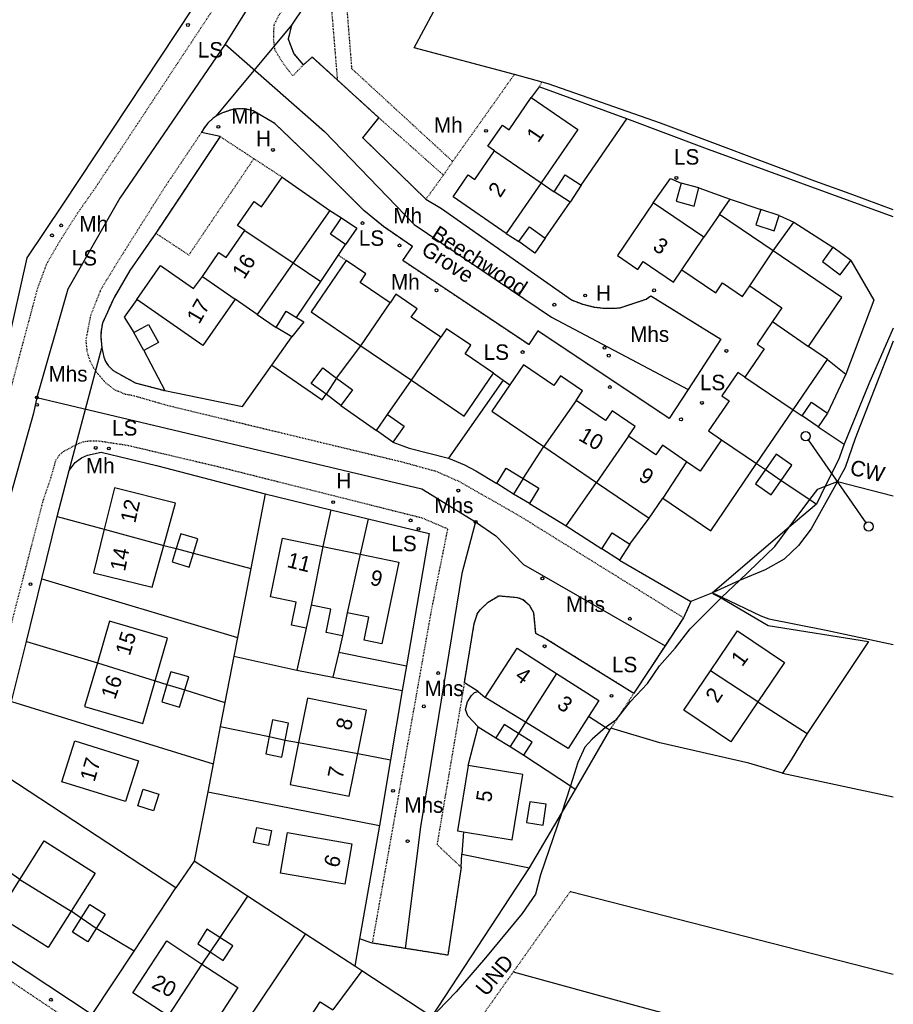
# Model space of a CAD drawing. Header units: metres. Extents: x 611948 to 1225781, y 656699 to 1316021.
# Tile 111 of 169: x 613434 to 613548, y 658484 to 658611. Entities that reach past the tile are written whole.
import ezdxf

# ---------------------------------------------------------------- set-up
doc = ezdxf.new("R2010")
doc.units = ezdxf.units.M
doc.linetypes.add('4696-12$0$PECK', pattern=[0.2, 0.1, -0.1])
for name, color, linetype in [('4696-12$0$BDY_SYM', 253, 'Continuous'), ('4696-12$0$BLD_INN_W', 253, 'Continuous'), ('4696-12$0$BLD_OTL_S', 253, 'Continuous'), ('4696-12$0$GEN_LIN_D', 253, 'Continuous'), ('4696-12$0$GEN_PCK_D', 253, '4696-12$0$PECK'), ('4696-12$0$OTHER_SYM', 253, 'Continuous'), ('4696-12$0$POLE_SYMB', 253, 'Continuous'), ('4696-12$0$ROADS', 253, 'Continuous'), ('4696-12$0$ROADS_CTR', 253, 'Continuous'), ('4696-12$0$ROADS_PCK', 253, '4696-12$0$PECK'), ('4696-12$0$TOWNLAND', 253, 'Continuous')]:
    doc.layers.add(name, color=color, linetype=linetype)
doc.styles.add('4696-12$0$STANDARD', font='txt')

# ---------------------------------------------------------------- blocks, each defined once
blk = doc.blocks.new('4696-12$0$43', base_point=(147.36021, 308.857352))
blk.add_line((153.849537, 308.848253), (140.769785, 308.848253))
for centre in [(140.180307, 308.837153), (154.439015, 308.859353)]:
    blk.add_circle(centre, 0.589583)
blk = doc.blocks.new('4696-12$0$13', base_point=(160450.170478, 242323.105036))
blk.add_circle((160450.170478, 242323.105036), 0.187958)
blk = doc.blocks.new('4696-12')
at = {"layer": '4696-12$0$BLD_INN_W', "flags": 128}
for points in [[(613495.926, 658594.427), (613501.959, 658590.296)], [(613463.61, 658584.12), (613469.867, 658579.936)], [(613520.176, 658579.044), (613523.032, 658583.243)], [(613528.95, 658576.946), (613531.996, 658581.486)], [(613458.117, 658578.192), (613462.354, 658575.257)], [(613478.611, 658569.219), (613482.406, 658574.773)], [(613531.894, 658572.346), (613536.558, 658569.102)], [(613485.155, 658564.767), (613488.952, 658570.319)], [(613475.482, 658565.033), (613474.115, 658562.931)], [(613528.336, 658565.127), (613534.576, 658560.917)], [(613506.469, 658562.131), (613502.286, 658556.183)], [(613513.264, 658557.508), (613509.139, 658551.522)], [(613525.315, 658557.055), (613529.833, 658553.964)], [(613520.789, 658554.196), (613517.704, 658549.499)], [(613530.982, 658553.183), (613533.011, 658551.77)], [(613499.626, 658552.036), (613498.396, 658550.025)], [(613445.413, 658545.472), (613453.115, 658543.381)], [(613473.711, 658543.246), (613472.18, 658535.63)], [(613454.73, 658542.995), (613456.944, 658542.371)], [(613478.522, 658542.251), (613476.845, 658534.666)], [(613444.519, 658528.188), (613451.996, 658525.844)], [(613503.949, 658526.8), (613499.914, 658520.504)], [(613530.011, 658523.132), (613523.877, 658527.147)], [(613453.496, 658525.371), (613455.847, 658524.682)], [(613499.008, 658519.049), (613497.934, 658517.347)], [(613466.763, 658518.628), (613468.819, 658518.193)], [(613470.542, 658517.882), (613478.216, 658516.426)], [(613434.498, 658500.158), (613441.119, 658496.044)], [(613444.362, 658493.807), (613442.421, 658495.146)], [(613460.347, 658492.623), (613459.099, 658490.772)], [(613458.041, 658489.207), (613453.659, 658482.506)]]:
    blk.add_lwpolyline(points, dxfattribs=at)
at = {"layer": '4696-12$0$BLD_OTL_S', "flags": 128}
for points in [[(613495.926, 658594.427), (613495.059, 658595.024), (613496.945, 658597.762), (613497.811, 658597.165), (613500.672, 658601.318)], [(613500.672, 658601.318), (613506.694, 658597.172), (613501.959, 658590.296)], [(613497.443, 658583.738), (613490.554, 658588.482), (613492.515, 658591.329), (613493.382, 658590.733), (613495.926, 658594.427)], [(613495.926, 658594.427), (613501.959, 658590.296)], [(613463.61, 658584.12), (613462.655, 658584.786), (613464.798, 658587.859), (613465.752, 658587.193), (613468.423, 658591.026)], [(613468.423, 658591.026), (613474.598, 658586.722)], [(613503.653, 658589.149), (613505.086, 658591.336), (613507.134, 658589.995)], [(613501.959, 658590.296), (613497.443, 658583.738)], [(613505.702, 658587.808), (613503.653, 658589.149)], [(613507.134, 658589.995), (613505.702, 658587.808)], [(613520.072, 658590.262), (613519.435, 658587.899), (613521.749, 658587.275), (613522.386, 658589.638)], [(613522.386, 658589.638), (613520.072, 658590.262)], [(613474.598, 658586.722), (613469.867, 658579.936)], [(613516.463, 658587.712), (613511.82, 658580.888), (613514.462, 658579.09), (613515.162, 658580.119), (613519.089, 658577.447), (613520.176, 658579.044)], [(613523.032, 658583.243), (613516.463, 658587.712)], [(613530.392, 658586.833), (613529.758, 658584.838), (613532.129, 658584.083), (613532.764, 658586.077)], [(613532.764, 658586.077), (613530.392, 658586.833)], [(613476.648, 658582.309), (613474.683, 658583.653), (613476.125, 658585.761)], [(613476.125, 658585.761), (613478.09, 658584.416), (613476.648, 658582.309)], [(613525.052, 658586.211), (613523.032, 658583.243)], [(613531.996, 658581.486), (613525.052, 658586.211)], [(613458.117, 658578.192), (613460.221, 658581.294), (613461.175, 658580.629), (613463.61, 658584.12)], [(613463.61, 658584.12), (613469.867, 658579.936)], [(613499.069, 658582.681), (613500.441, 658584.596), (613502.498, 658583.121)], [(613502.498, 658583.121), (613501.127, 658581.207), (613499.069, 658582.681)], [(613520.176, 658579.044), (613523.032, 658583.243)], [(613528.95, 658576.946), (613531.996, 658581.486)], [(613536.558, 658569.102), (613540.874, 658575.446), (613531.996, 658581.486)], [(613539.72, 658581.95), (613538.354, 658580.097), (613540.656, 658578.399), (613542.023, 658580.253)], [(613542.023, 658580.253), (613539.72, 658581.95)], [(613476.73, 658580.246), (613472.197, 658573.582), (613478.611, 658569.219)], [(613482.406, 658574.773), (613478.526, 658577.413), (613479.275, 658578.514), (613476.73, 658580.246)], [(613449.633, 658575.212), (613452.694, 658579.604), (613456.966, 658576.626), (613458.117, 658578.192)], [(613469.867, 658579.936), (613465.215, 658573.263)], [(613520.176, 658579.044), (613524.553, 658576.067), (613525.416, 658577.336), (613528.013, 658575.57), (613528.95, 658576.946)], [(613458.117, 658578.192), (613462.354, 658575.257)], [(613528.95, 658576.946), (613533.102, 658574.121), (613531.894, 658572.346)], [(613462.354, 658575.257), (613458.173, 658569.258), (613449.633, 658575.212)], [(613465.215, 658573.263), (613462.354, 658575.257)], [(613488.952, 658570.319), (613485.15, 658572.905), (613485.9, 658574.007), (613483.156, 658575.875), (613482.406, 658574.773)], [(613478.611, 658569.219), (613482.406, 658574.773)], [(613467.664, 658571.592), (613468.956, 658573.697), (613470.301, 658572.872)], [(613470.301, 658572.872), (613471.226, 658572.305), (613469.697, 658570.345)], [(613449.24, 658570.909), (613451.136, 658571.951), (613452.415, 658569.623), (613450.521, 658568.581)], [(613469.697, 658570.345), (613467.664, 658571.592)], [(613495.775, 658565.677), (613492.11, 658568.17), (613492.86, 658569.273), (613489.702, 658571.421), (613488.952, 658570.319)], [(613531.894, 658572.346), (613529.913, 658569.435), (613530.839, 658568.805), (613528.336, 658565.127)], [(613531.894, 658572.346), (613536.558, 658569.102)], [(613450.521, 658568.581), (613449.24, 658570.909)], [(613485.155, 658564.767), (613488.952, 658570.319)], [(613478.611, 658569.219), (613485.155, 658564.767)], [(613539.001, 658567.439), (613536.558, 658569.102)], [(613534.576, 658560.917), (613539.001, 658567.439)], [(613474.115, 658562.931), (613472.21, 658564.345), (613473.704, 658566.355), (613475.482, 658565.033)], [(613506.469, 658562.131), (613507.309, 658563.367), (613504.454, 658565.31), (613503.613, 658564.074), (613499.678, 658566.751), (613497.9, 658564.138)], [(613475.482, 658565.033), (613474.115, 658562.931)], [(613475.482, 658565.033), (613477.542, 658563.504), (613476.049, 658561.494)], [(613485.155, 658564.767), (613491.991, 658560.116), (613495.775, 658565.677)], [(613528.336, 658565.127), (613527.411, 658565.756), (613525.351, 658562.73), (613526.277, 658562.1), (613523.626, 658558.204), (613525.315, 658557.055)], [(613528.336, 658565.127), (613534.576, 658560.917)], [(613497.9, 658564.138), (613495.589, 658560.74), (613502.286, 658556.183)], [(613476.049, 658561.494), (613474.115, 658562.931)], [(613506.469, 658562.131), (613502.286, 658556.183)], [(613513.264, 658557.508), (613514.106, 658558.743), (613511.133, 658560.767), (613510.292, 658559.53), (613506.469, 658562.131)], [(613535.722, 658560.142), (613536.938, 658561.924), (613539.021, 658560.492)], [(613480.625, 658558.228), (613482.077, 658560.31)], [(613482.077, 658560.31), (613484.21, 658558.823), (613482.759, 658556.74)], [(613529.833, 658553.964), (613534.576, 658560.917)], [(613537.812, 658558.723), (613535.722, 658560.142)], [(613539.021, 658560.492), (613537.812, 658558.723)], [(613482.759, 658556.74), (613480.625, 658558.228)], [(613513.264, 658557.508), (613509.139, 658551.522)], [(613520.789, 658554.196), (613517.644, 658556.337), (613516.802, 658555.1), (613513.264, 658557.508)], [(613502.286, 658556.183), (613509.139, 658551.522)], [(613525.315, 658557.055), (613522.554, 658552.996), (613520.789, 658554.196)], [(613525.315, 658557.055), (613529.833, 658553.964)], [(613533.011, 658551.77), (613534.402, 658553.757), (613532.378, 658555.175), (613530.982, 658553.183)], [(613520.789, 658554.196), (613517.704, 658549.499)], [(613517.704, 658549.499), (613523.919, 658545.27), (613529.833, 658553.964)], [(613496.212, 658551.366), (613497.444, 658553.375), (613499.626, 658552.036)], [(613530.982, 658553.183), (613529.695, 658551.346), (613531.72, 658549.928), (613533.011, 658551.77)], [(613530.982, 658553.183), (613533.011, 658551.77)], [(613498.396, 658550.025), (613496.212, 658551.366)], [(613499.626, 658552.036), (613498.396, 658550.025)], [(613499.626, 658552.036), (613501.666, 658550.784), (613500.433, 658548.776)], [(613509.139, 658551.522), (613515.934, 658546.898)], [(613453.115, 658543.381), (613454.643, 658548.84), (613446.743, 658550.808), (613445.413, 658545.472)], [(613500.433, 658548.776), (613498.396, 658550.025)], [(613515.934, 658546.898), (613517.704, 658549.499)], [(613445.413, 658545.472), (613444.01, 658539.842), (613451.595, 658537.952), (613453.115, 658543.381)], [(613445.413, 658545.472), (613453.115, 658543.381)], [(613456.944, 658542.371), (613457.499, 658544.213), (613455.298, 658544.877), (613454.73, 658542.995)], [(613509.828, 658542.941), (613511.158, 658545.008), (613513.427, 658543.549)], [(613471.563, 658532.646), (613469.626, 658533.047), (613470.242, 658536.031), (613466.905, 658536.72), (613468.478, 658544.328), (613473.711, 658543.246)], [(613473.711, 658543.246), (613472.18, 658535.63)], [(613473.711, 658543.246), (613478.522, 658542.251)], [(613513.427, 658543.549), (613512.096, 658541.481)], [(613454.73, 658542.995), (613454.202, 658541.243), (613456.403, 658540.58), (613456.944, 658542.371)], [(613454.73, 658542.995), (613456.944, 658542.371)], [(613478.522, 658542.251), (613483.535, 658541.215), (613481.345, 658530.625), (613479.047, 658531.1), (613479.664, 658534.083), (613476.845, 658534.666)], [(613478.522, 658542.251), (613476.845, 658534.666)], [(613512.096, 658541.481), (613509.828, 658542.941)], [(613472.18, 658535.63), (613471.563, 658532.646)], [(613476.228, 658531.682), (613474.109, 658532.12), (613474.725, 658535.104), (613472.18, 658535.63)], [(613476.845, 658534.666), (613476.228, 658531.682)], [(613451.996, 658525.844), (613453.606, 658531.356), (613446.085, 658533.551), (613444.519, 658528.188)], [(613523.877, 658527.147), (613527.385, 658532.33), (613533.456, 658528.221), (613530.011, 658523.132)], [(613494.729, 658523.684), (613498.838, 658530.082), (613503.949, 658526.8)], [(613444.519, 658528.188), (613442.861, 658522.508), (613450.382, 658520.313), (613451.996, 658525.844)], [(613444.519, 658528.188), (613451.996, 658525.844)], [(613455.847, 658524.682), (613456.358, 658526.352), (613454.005, 658527.002), (613453.496, 658525.371)], [(613503.949, 658526.8), (613499.914, 658520.504)], [(613503.949, 658526.8), (613509.41, 658523.294), (613508.083, 658521.229)], [(613530.011, 658523.132), (613526.512, 658517.962), (613520.441, 658522.071), (613523.877, 658527.147)], [(613453.496, 658525.371), (613452.851, 658523.135), (613455.16, 658522.457), (613455.847, 658524.682)], [(613453.496, 658525.371), (613455.847, 658524.682)], [(613478.216, 658516.426), (613479.353, 658522.07), (613471.697, 658523.613), (613470.542, 658517.882)], [(613499.914, 658520.504), (613494.729, 658523.684)], [(613468.819, 658518.193), (613469.25, 658520.393), (613467.205, 658520.794), (613466.763, 658518.628)], [(613508.083, 658521.229), (613505.441, 658517.114), (613499.914, 658520.504)], [(613499.008, 658519.049), (613497.184, 658520.198), (613496.112, 658518.494)], [(613499.008, 658519.049), (613497.934, 658517.347)], [(613499.724, 658516.22), (613500.797, 658517.923), (613499.008, 658519.049)], [(613441.586, 658518.073), (613449.82, 658515.498), (613448.169, 658510.217), (613439.935, 658512.791), (613441.586, 658518.073)], [(613466.763, 658518.628), (613466.342, 658516.392), (613468.387, 658515.991), (613468.819, 658518.193)], [(613466.763, 658518.628), (613468.819, 658518.193)], [(613470.542, 658517.882), (613469.449, 658512.455), (613477.104, 658510.912), (613478.216, 658516.426)], [(613470.542, 658517.882), (613478.216, 658516.426)], [(613496.112, 658518.494), (613497.934, 658517.347)], [(613497.934, 658517.347), (613499.724, 658516.22)], [(613492.503, 658514.901), (613491.109, 658506.458), (613491.927, 658506.323)], [(613491.927, 658506.323), (613498.199, 658505.287), (613499.593, 658513.73), (613492.503, 658514.901)], [(613450.437, 658511.834), (613452.483, 658511.168), (613451.782, 658509.011), (613449.735, 658509.677), (613450.437, 658511.834)], [(613500.491, 658510.211), (613500.074, 658507.507), (613502.197, 658507.179), (613502.614, 658509.884), (613500.491, 658510.211)], [(613465.154, 658506.877), (613467.066, 658506.468), (613466.652, 658504.53), (613464.741, 658504.939), (613465.154, 658506.877)], [(613434.498, 658500.158), (613437.65, 658505.136), (613444.235, 658500.966), (613441.119, 658496.044)], [(613469.13, 658506.206), (613477.454, 658504.756), (613476.542, 658499.523), (613468.219, 658500.973), (613469.13, 658506.206)], [(613441.119, 658496.044), (613438.134, 658491.331), (613431.55, 658495.501), (613434.498, 658500.158)], [(613434.498, 658500.158), (613441.119, 658496.044)], [(613442.421, 658495.146), (613443.539, 658496.913), (613445.531, 658495.654), (613444.362, 658493.807)], [(613444.362, 658493.807), (613443.274, 658492.086), (613441.284, 658493.346), (613442.421, 658495.146)], [(613444.362, 658493.807), (613442.421, 658495.146)], [(613460.347, 658492.623), (613458.663, 658493.702), (613457.499, 658491.819), (613459.099, 658490.772)], [(613460.347, 658492.623), (613459.099, 658490.772)], [(613459.099, 658490.772), (613460.803, 658489.653), (613462.032, 658491.544), (613460.347, 658492.623)], [(613453.659, 658482.506), (613449.104, 658485.488), (613453.489, 658492.186), (613458.041, 658489.207)], [(613458.041, 658489.207), (613462.71, 658486.15), (613458.325, 658479.452), (613453.659, 658482.506)], [(613458.041, 658489.207), (613453.659, 658482.506)], [(613473.802, 658481.387), (613472.133, 658482.465), (613473.335, 658484.326), (613474.976, 658483.265)]]:
    blk.add_lwpolyline(points, dxfattribs=at)
at = {"layer": '4696-12$0$GEN_LIN_D', "flags": 128}
for points in [[(613478.574, 658683.632), (613474.007, 658639.452), (613473.848, 658638.752), (613458.911, 658616.026), (613440.06, 658587.513), (613435.407, 658580.605), (613432.859, 658569.209)], [(613498.488, 658604.317), (613485.52, 658607.748), (613488.01, 658612.426), (613489.713, 658618.23), (613492.87, 658624.954), (613494.949, 658629.75), (613495.933, 658632.413), (613500.205, 658642.743), (613503.516, 658651.386)], [(613502.086, 658603.335), (613498.488, 658604.317)], [(613547.541, 658586.779), (613541.971, 658588.886), (613537.363, 658590.508), (613517.41, 658598.026), (613502.87, 658603.121), (613502.086, 658603.335)], [(613501.685, 658602.714), (613500.672, 658601.318)], [(613513.028, 658598.591), (613501.685, 658602.714)], [(613507.134, 658589.995), (613513.028, 658598.591)], [(613547.541, 658585.888), (613523.145, 658594.798), (613513.028, 658598.591)], [(613516.463, 658587.712), (613518.709, 658590.839), (613520.072, 658590.262)], [(613501.959, 658590.296), (613503.653, 658589.149)], [(613522.386, 658589.638), (613526.439, 658588.162)], [(613502.498, 658583.121), (613505.702, 658587.808)], [(613525.052, 658586.211), (613526.439, 658588.162)], [(613526.439, 658588.162), (613530.392, 658586.833)], [(613474.598, 658586.722), (613476.125, 658585.761)], [(613532.764, 658586.077), (613534.658, 658585.217)], [(613531.996, 658581.486), (613534.658, 658585.217)], [(613534.658, 658585.217), (613539.72, 658581.95)], [(613497.443, 658583.738), (613499.069, 658582.681)], [(613475.703, 658580.904), (613476.648, 658582.309)], [(613473.442, 658577.541), (613475.703, 658580.904)], [(613542.023, 658580.253), (613545.039, 658575.103), (613541.386, 658565.523)], [(613469.867, 658579.936), (613473.442, 658577.541)], [(613470.301, 658572.872), (613473.442, 658577.541)], [(613449.633, 658575.212), (613447.995, 658572.892), (613449.24, 658570.909)], [(613465.215, 658573.263), (613467.664, 658571.592)], [(613547.541, 658571.476), (613544.388, 658564.261), (613541.169, 658556.464)], [(613467.09, 658566.682), (613469.697, 658570.345)], [(613475.482, 658565.033), (613478.611, 658569.219)], [(613547.541, 658569.783), (613542.584, 658557.191), (613541.318, 658553.455), (613540.316, 658551.629)], [(613450.521, 658568.581), (613453.256, 658563.404)], [(613539.001, 658567.439), (613541.386, 658565.523)], [(613453.256, 658563.404), (613463.285, 658561.335), (613467.09, 658566.682)], [(613467.09, 658566.682), (613473.606, 658562.195), (613474.115, 658562.931)], [(613495.775, 658565.677), (613497.057, 658564.749)], [(613541.386, 658565.523), (613539.021, 658560.492)], [(613482.077, 658560.31), (613485.155, 658564.767)], [(613497.057, 658564.749), (613489.976, 658554.675)], [(613497.057, 658564.749), (613497.9, 658564.138)], [(613476.049, 658561.494), (613480.625, 658558.228)], [(613534.576, 658560.917), (613535.722, 658560.142)], [(613537.812, 658558.723), (613541.169, 658556.464)], [(613482.759, 658556.74), (613484.868, 658555.936), (613489.976, 658554.675)], [(613499.626, 658552.036), (613502.286, 658556.183)], [(613541.169, 658556.464), (613540.433, 658554.451), (613538.729, 658551.024)], [(613440.863, 658553.063), (613441.642, 658554.084), (613442.461, 658554.686), (613443.241, 658555.047), (613445.021, 658555.428), (613452.186, 658553.697), (613466.215, 658550.054)], [(613489.976, 658554.675), (613492.054, 658553.781), (613493.518, 658553.025), (613496.212, 658551.366)], [(613529.833, 658553.964), (613530.982, 658553.183)], [(613439.33, 658547.099), (613440.863, 658553.063)], [(613505.181, 658545.886), (613509.139, 658551.522)], [(613540.316, 658551.629), (613536.892, 658545.534), (613535.263, 658543.365), (613533.396, 658541.596), (613530.962, 658540.197), (613527.644, 658538.847)], [(613533.011, 658551.77), (613536.728, 658549.294)], [(613538.729, 658551.024), (613537.585, 658548.725)], [(613540.316, 658551.629), (613547.541, 658549.768)], [(613466.215, 658550.054), (613464.361, 658540.37)], [(613466.215, 658550.054), (613474.735, 658547.984)], [(613500.433, 658548.776), (613505.181, 658545.886)], [(613537.585, 658548.725), (613534.04, 658545.748)], [(613536.728, 658549.294), (613537.585, 658548.725)], [(613437.339, 658539.059), (613439.33, 658547.099)], [(613439.33, 658547.099), (613445.413, 658545.472)], [(613474.735, 658547.984), (613473.711, 658543.246)], [(613474.735, 658547.984), (613479.579, 658546.808)], [(613479.579, 658546.808), (613478.522, 658542.251)], [(613479.579, 658546.808), (613487.449, 658544.898), (613484.536, 658527.8)], [(613505.181, 658545.886), (613509.828, 658542.941)], [(613513.427, 658543.549), (613515.934, 658546.898)], [(613534.04, 658545.748), (613524.142, 658537.255)], [(613453.115, 658543.381), (613454.73, 658542.995)], [(613456.944, 658542.371), (613464.361, 658540.37)], [(613512.096, 658541.481), (613521.347, 658536.101)], [(613464.361, 658540.37), (613462.636, 658531.45)], [(613435.327, 658530.939), (613437.339, 658539.059)], [(613437.339, 658539.059), (613462.636, 658531.45)], [(613527.644, 658538.847), (613524.142, 658537.255)], [(613524.142, 658537.255), (613521.347, 658536.101)], [(613524.142, 658537.255), (613524.211, 658537.106), (613525.269, 658536.601)], [(613524.142, 658537.255), (613525.346, 658536.677)], [(613525.269, 658536.601), (613531.362, 658533.025), (613544.336, 658530.936), (613536.37, 658519.026)], [(613525.346, 658536.677), (613530.38, 658534.266), (613531.43, 658533.857), (613538.854, 658532.418), (613547.54, 658530.57)], [(613471.563, 658532.646), (613470.344, 658527.23)], [(613433.407, 658523.186), (613435.327, 658530.939)], [(613435.327, 658530.939), (613444.519, 658528.188)], [(613462.636, 658531.45), (613462.177, 658529.055)], [(613476.228, 658531.682), (613475.763, 658529.578)], [(613475.763, 658529.578), (613474.987, 658526.336)], [(613475.763, 658529.578), (613484.536, 658527.8)], [(613462.177, 658529.055), (613461.017, 658523.042)], [(613462.177, 658529.055), (613470.344, 658527.23)], [(613470.344, 658527.23), (613474.987, 658526.336)], [(613484.536, 658527.8), (613483.989, 658524.587)], [(613451.996, 658525.844), (613453.496, 658525.371)], [(613474.987, 658526.336), (613483.989, 658524.587)], [(613455.847, 658524.682), (613461.017, 658523.042)], [(613483.989, 658524.587), (613482.463, 658515.625)], [(613493.821, 658519.917), (613492.48, 658521.316), (613492.159, 658522.135), (613492.437, 658523.116), (613492.936, 658523.937), (613493.315, 658524.338), (613493.796, 658524.479)], [(613493.796, 658524.479), (613494.729, 658523.684)], [(613433.407, 658523.186), (613459.492, 658515.11)], [(613461.017, 658523.042), (613460.419, 658519.948)], [(613530.011, 658523.132), (613536.37, 658519.026)], [(613499.914, 658520.504), (613499.008, 658519.049)], [(613510.299, 658519.817), (613508.083, 658521.229)], [(613511.62, 658520.775), (613510.415, 658519.901)], [(613460.419, 658519.948), (613459.492, 658515.11)], [(613460.419, 658519.948), (613466.763, 658518.628)], [(613492.503, 658514.901), (613493.821, 658519.917)], [(613493.821, 658519.917), (613496.112, 658518.494)], [(613506.415, 658511.81), (613510.844, 658519.47)], [(613510.844, 658519.47), (613510.299, 658519.817)], [(613510.844, 658519.47), (613510.991, 658519.727)], [(613533.193, 658513.903), (613528.831, 658515.192), (613517.336, 658517.819), (613510.991, 658519.727)], [(613536.37, 658519.026), (613534.328, 658515.609), (613533.193, 658513.903)], [(613468.819, 658518.193), (613470.542, 658517.882)], [(613478.216, 658516.426), (613482.463, 658515.625)], [(613482.463, 658515.625), (613481.013, 658507.117)], [(613499.724, 658516.22), (613505.757, 658512.243)], [(613454.664, 658499.07), (613431.232, 658514.403)], [(613459.492, 658515.11), (613458.793, 658511.474)], [(613533.193, 658513.903), (613547.54, 658510.846)], [(613458.793, 658511.474), (613457.064, 658502.495)], [(613458.793, 658511.474), (613481.013, 658507.117)], [(613504.582, 658508.675), (613506.415, 658511.81)], [(613505.757, 658512.243), (613506.415, 658511.81)], [(613500.466, 658501.639), (613504.582, 658508.675)], [(613481.013, 658507.117), (613478.443, 658492.453)], [(613491.927, 658506.323), (613491.701, 658503.43)], [(613434.498, 658500.158), (613426.478, 658505.726)], [(613457.064, 658502.495), (613454.664, 658499.07)], [(613463.966, 658497.981), (613457.064, 658502.495)], [(613491.701, 658503.43), (613500.466, 658501.639)], [(613487.801, 658482.392), (613500.466, 658501.639)], [(613422.455, 658499.152), (613422.315, 658498.392), (613422.414, 658497.552), (613423.772, 658495.931), (613443.822, 658482.661)], [(613449.284, 658490.847), (613454.664, 658499.07)], [(613505.743, 658498.611), (613547.54, 658487.902)], [(613463.966, 658497.981), (613460.347, 658492.623)], [(613471.474, 658493.07), (613463.966, 658497.981)], [(613442.421, 658495.146), (613441.119, 658496.044)], [(613449.284, 658490.847), (613444.362, 658493.807)], [(613458.121, 658473.219), (613471.474, 658493.07)], [(613477.823, 658488.918), (613471.474, 658493.07)], [(613478.443, 658492.453), (613477.823, 658488.918)], [(613443.822, 658482.661), (613449.284, 658490.847)], [(613459.099, 658490.772), (613458.041, 658489.207)], [(613478.752, 658488.31), (613477.823, 658488.918)], [(613478.752, 658488.31), (613474.976, 658483.265)], [(613487.801, 658482.392), (613478.752, 658488.31)], [(613498.345, 658488.177), (613514.228, 658483.819), (613547.54, 658474.856)]]:
    blk.add_lwpolyline(points, dxfattribs=at)
at = {"layer": '4696-12$0$GEN_PCK_D', "flags": 128}
for points in [[(613476.203, 658620.324), (613477.424, 658605.083), (613490.503, 658593.055)], [(613469.681, 658610.706), (613474.405, 658617.745)], [(613474.405, 658617.745), (613475.569, 658603.626)], [(613471.189, 658605.582), (613469.964, 658607.029), (613469.238, 658608.894), (613469.681, 658610.706)], [(613475.569, 658603.626), (613472.336, 658606.573), (613471.189, 658605.582)], [(613480.966, 658598.707), (613475.569, 658603.626)], [(613498.488, 658604.317), (613490.503, 658593.055)], [(613501.685, 658602.714), (613502.086, 658603.335)], [(613520.994, 658563.549), (613518.546, 658559.793), (613501.533, 658571.134), (613500.352, 658569.356), (613484.06, 658580.23), (613485.291, 658582.06), (613481.552, 658584.621), (613479.017, 658586.726), (613473.565, 658592.144), (613467.467, 658597.982), (613464.663, 658599.623), (613463.78, 658599.84), (613462.818, 658599.887), (613461.866, 658599.745), (613460.731, 658599.344), (613459.94, 658598.957)], [(613459.94, 658598.957), (613459.455, 658598.625), (613458.809, 658598.027), (613458.276, 658597.325), (613457.992, 658596.81)], [(613487.039, 658588.17), (613478.864, 658596.121), (613480.966, 658598.707)], [(613480.966, 658598.707), (613489.307, 658591.293)], [(613460.392, 658596.278), (613452.065, 658583.769)], [(613464.765, 658593.418), (613460.392, 658596.278)], [(613464.765, 658593.418), (613456.355, 658580.949), (613452.065, 658583.769)], [(613468.423, 658591.026), (613464.765, 658593.418)], [(613490.503, 658593.055), (613489.307, 658591.293)], [(613489.307, 658591.293), (613487.039, 658588.17)], [(613487.039, 658588.17), (613489.046, 658586.968), (613505.895, 658575.138), (613507.333, 658574.585), (613508.83, 658574.224), (613509.977, 658574.085), (613511.517, 658574.076), (613512.188, 658574.135), (613515.568, 658575.25), (613516.143, 658575.669), (613525.232, 658570.049), (613520.994, 658563.549)], [(613452.065, 658583.769), (613448.727, 658578.928), (613446.669, 658575.454), (613445.181, 658572.153), (613444.988, 658571.138), (613444.944, 658570.409), (613445.084, 658568.959)], [(613476.73, 658580.246), (613475.703, 658580.904)], [(613445.084, 658568.959), (613445.354, 658567.751), (613445.577, 658567.172), (613445.905, 658566.645), (613446.567, 658565.993), (613449.424, 658564.412), (613453.256, 658563.404)], [(613492.016, 658525.61), (613493.304, 658533.281), (613493.703, 658534.582), (613494.063, 658535.043), (613495.082, 658536.024), (613496.462, 658536.866), (613498.862, 658536.649), (613499.603, 658536.389), (613500.404, 658535.691), (613500.946, 658534.691), (613501.209, 658532.03), (613502.602, 658531.299), (613513.964, 658524.255)], [(613521.347, 658536.101), (613520.377, 658534.022)], [(613520.377, 658534.022), (613517.991, 658530.388)], [(613517.991, 658530.388), (613513.964, 658524.255)], [(613513.964, 658524.255), (613511.966, 658521.211)], [(613511.966, 658521.211), (613510.991, 658519.727)], [(613491.603, 658501.728), (613489.877, 658490.342), (613484.358, 658491.227)], [(613505.743, 658498.611), (613498.345, 658488.177)], [(613484.358, 658491.227), (613480.091, 658491.911)], [(613498.345, 658488.177), (613490.001, 658476.407)]]:
    blk.add_lwpolyline(points, dxfattribs=at)
at = {"layer": '4696-12$0$ROADS', "flags": 128}
for points in [[(613478.574, 658683.632), (613474.007, 658639.452), (613473.848, 658638.752), (613458.911, 658616.026), (613440.06, 658587.513), (613435.407, 658580.605), (613432.859, 658569.209)], [(613469.681, 658610.706), (613474.405, 658617.745)], [(613459.94, 658598.957), (613469.681, 658610.706)], [(613471.189, 658605.582), (613469.964, 658607.029), (613469.238, 658608.894), (613469.681, 658610.706)], [(613475.569, 658603.626), (613472.336, 658606.573), (613471.189, 658605.582)], [(613480.966, 658598.707), (613475.569, 658603.626)], [(613520.994, 658563.549), (613518.546, 658559.793), (613501.533, 658571.134), (613500.352, 658569.356), (613484.06, 658580.23), (613485.291, 658582.06), (613481.552, 658584.621), (613479.017, 658586.726), (613473.565, 658592.144), (613467.467, 658597.982), (613464.663, 658599.623), (613463.78, 658599.84), (613462.818, 658599.887), (613461.866, 658599.745), (613460.731, 658599.344), (613459.94, 658598.957)], [(613459.94, 658598.957), (613459.455, 658598.625), (613458.809, 658598.027), (613458.276, 658597.325), (613457.992, 658596.81)], [(613487.039, 658588.17), (613478.864, 658596.121), (613480.966, 658598.707)], [(613460.392, 658596.278), (613457.992, 658596.81)], [(613460.392, 658596.278), (613452.065, 658583.769)], [(613487.039, 658588.17), (613489.046, 658586.968), (613505.895, 658575.138), (613507.333, 658574.585), (613508.83, 658574.224), (613509.977, 658574.085), (613511.517, 658574.076), (613512.188, 658574.135), (613515.568, 658575.25), (613516.143, 658575.669), (613525.232, 658570.049), (613520.994, 658563.549)], [(613452.065, 658583.769), (613448.727, 658578.928), (613446.669, 658575.454), (613445.181, 658572.153), (613444.988, 658571.138), (613444.944, 658570.409), (613445.084, 658568.959)], [(613440.863, 658553.063), (613445.084, 658568.959)], [(613445.084, 658568.959), (613445.354, 658567.751), (613445.577, 658567.172), (613445.905, 658566.645), (613446.567, 658565.993), (613449.424, 658564.412), (613453.256, 658563.404)], [(613453.256, 658563.404), (613463.285, 658561.335), (613467.09, 658566.682)], [(613467.09, 658566.682), (613473.606, 658562.195), (613474.115, 658562.931)], [(613476.049, 658561.494), (613474.115, 658562.931)], [(613476.049, 658561.494), (613480.625, 658558.228)], [(613482.759, 658556.74), (613480.625, 658558.228)], [(613482.759, 658556.74), (613484.868, 658555.936), (613489.976, 658554.675)], [(613440.863, 658553.063), (613441.642, 658554.084), (613442.461, 658554.686), (613443.241, 658555.047), (613445.021, 658555.428), (613452.186, 658553.697), (613466.215, 658550.054)], [(613489.976, 658554.675), (613492.054, 658553.781), (613493.518, 658553.025), (613496.212, 658551.366)], [(613439.33, 658547.099), (613440.863, 658553.063)], [(613498.396, 658550.025), (613496.212, 658551.366)], [(613466.215, 658550.054), (613474.735, 658547.984)], [(613500.433, 658548.776), (613498.396, 658550.025)], [(613500.433, 658548.776), (613505.181, 658545.886)], [(613437.339, 658539.059), (613439.33, 658547.099)], [(613474.735, 658547.984), (613479.579, 658546.808)], [(613479.579, 658546.808), (613487.449, 658544.898), (613484.536, 658527.8)], [(613505.181, 658545.886), (613509.828, 658542.941)], [(613512.096, 658541.481), (613509.828, 658542.941)], [(613512.096, 658541.481), (613521.347, 658536.101)], [(613435.327, 658530.939), (613437.339, 658539.059)], [(613492.016, 658525.61), (613493.304, 658533.281), (613493.703, 658534.582), (613494.063, 658535.043), (613495.082, 658536.024), (613496.462, 658536.866), (613498.862, 658536.649), (613499.603, 658536.389), (613500.404, 658535.691), (613500.946, 658534.691), (613501.209, 658532.03), (613502.602, 658531.299), (613513.964, 658524.255)], [(613521.347, 658536.101), (613520.377, 658534.022)], [(613520.377, 658534.022), (613517.991, 658530.388)], [(613433.407, 658523.186), (613435.327, 658530.939)], [(613517.991, 658530.388), (613513.964, 658524.255)], [(613484.536, 658527.8), (613483.989, 658524.587)], [(613493.796, 658524.479), (613492.016, 658525.61)], [(613483.989, 658524.587), (613482.463, 658515.625)], [(613493.821, 658519.917), (613492.48, 658521.316), (613492.159, 658522.135), (613492.437, 658523.116), (613492.936, 658523.937), (613493.315, 658524.338), (613493.796, 658524.479)], [(613492.503, 658514.901), (613493.821, 658519.917)], [(613482.463, 658515.625), (613481.013, 658507.117)], [(613492.503, 658514.901), (613491.109, 658506.458), (613491.927, 658506.323)], [(613481.013, 658507.117), (613478.443, 658492.453)], [(613491.927, 658506.323), (613491.701, 658503.43)], [(613491.603, 658501.728), (613491.701, 658503.43)], [(613491.603, 658501.728), (613489.877, 658490.342), (613484.358, 658491.227)], [(613422.455, 658499.152), (613422.315, 658498.392), (613422.414, 658497.552), (613423.772, 658495.931), (613443.822, 658482.661)], [(613480.091, 658491.911), (613478.443, 658492.453)], [(613484.358, 658491.227), (613480.091, 658491.911)]]:
    blk.add_lwpolyline(points, dxfattribs=at)
at = {"layer": '4696-12$0$ROADS_CTR', "flags": 128}
for points in [[(613488.077, 658716.077), (613486.182, 658695.454), (613480.133, 658640.785), (613475.854, 658631.709), (613465.915, 658616.067), (613461.068, 658608.215)], [(613461.068, 658608.215), (613447.43, 658588.296), (613440.682, 658576.55), (613436.676, 658562.505)], [(613461.068, 658608.215), (613473.925, 658596.916), (613485.513, 658584.914), (613503.309, 658572.912), (613520.994, 658563.549)], [(613436.676, 658562.505), (613436.264, 658560.496), (613432.208, 658546)], [(613436.676, 658562.505), (613486.508, 658550.697), (613493.469, 658546.429)], [(613493.469, 658546.429), (613491.684, 658539.76), (613486.326, 658506.94), (613484.358, 658491.227)], [(613493.469, 658546.429), (613496.096, 658544.63), (613499.668, 658540.924), (613517.991, 658530.388)]]:
    blk.add_lwpolyline(points, dxfattribs=at)
at = {"layer": '4696-12$0$ROADS_PCK', "flags": 128}
for points in [[(613471.189, 658605.582), (613469.824, 658604.13), (613468.7, 658605.553), (613467.516, 658607.459), (613467.332, 658608.878), (613467.393, 658610.758), (613467.978, 658611.889), (613470.312, 658615.547), (613477.424, 658626.117), (613481.379, 658632.326), (613483.038, 658635.461), (613483.93, 658638.858), (613484.536, 658643.648), (613485.2, 658651.689), (613486.885, 658667.705), (613492.025, 658719.895), (613492.417, 658722.664), (613492.921, 658723.833), (613493.577, 658724.998), (613494.161, 658725.833), (613495.063, 658726.903), (613496, 658727.761), (613496.832, 658728.347), (613498.805, 658729.434), (613500.817, 658730.384), (613501.936, 658730.748), (613503.386, 658730.982), (613504.562, 658730.988), (613515.296, 658730.358), (613527.075, 658729.547), (613547.541, 658728.362)], [(613422.107, 658555.461), (613424.156, 658554.421), (613424.96, 658554.208), (613426.066, 658554.134), (613427.933, 658554.387), (613428.91, 658554.724), (613429.773, 658555.293), (613430.312, 658555.851), (613431.505, 658557.534), (613431.993, 658558.444), (613432.261, 658559.17), (613432.536, 658560.692), (613436.811, 658576.714), (613437.987, 658579.838), (613439.578, 658582.617), (613441.912, 658586.3), (613444.277, 658589.679), (613464.001, 658619.55), (613471.269, 658629.946), (613473.555, 658633.476), (613475.211, 658636.417), (613475.675, 658637.722), (613476.067, 658639.407), (613476.351, 658641.565), (613483.55, 658709.199), (613483.54, 658709.881), (613483.402, 658710.549), (613483.139, 658711.178), (613482.763, 658711.747), (613482.285, 658712.234), (613481.52, 658712.808), (613480.221, 658713.517), (613478.789, 658713.886), (613477.901, 658713.935), (613477.016, 658713.852), (613449.328, 658714.927)], [(613457.992, 658596.81), (613453.095, 658589.515), (613446.932, 658579.728), (613444.921, 658576.407), (613443.621, 658573.102), (613443.016, 658569.937), (613443.169, 658568.414), (613443.545, 658567.247), (613443.967, 658566.429), (613444.5, 658565.679), (613445.523, 658564.477), (613446.695, 658563.563), (613448.059, 658562.972), (613449.231, 658562.758), (613453.654, 658561.482), (613484.043, 658554.166), (613488.387, 658552.965), (613491.338, 658551.657), (613499.183, 658547.178), (613520.377, 658534.022)], [(613473.573, 658464.188), (613471.694, 658464.329), (613468.676, 658464.711), (613465.977, 658465.453), (613464.638, 658466.094), (613462.852, 658467.214), (613421.441, 658494.911), (613420.858, 658495.557), (613420.331, 658496.313), (613419.903, 658497.129), (613419.597, 658497.944), (613419.876, 658500.287), (613420.916, 658501.529), (613424.674, 658507.454), (613426.693, 658511.588), (613428.148, 658514.769), (613429.315, 658518.326), (613432.474, 658529.648), (613437.535, 658549.268), (613438.608, 658552.441), (613439.135, 658554.352), (613439.548, 658555.006), (613440.116, 658555.532), (613442.076, 658556.564), (613442.636, 658556.762), (613443.511, 658556.928), (613444.697, 658556.9), (613448.405, 658556.338), (613459.973, 658553.617), (613486.512, 658546.954), (613489.845, 658545.527), (613487.721, 658534.915), (613480.091, 658491.911)], [(613492.016, 658525.61), (613488.478, 658504.665), (613491.603, 658501.728)]]:
    blk.add_lwpolyline(points, dxfattribs=at)
at = {"layer": '4696-12$0$TOWNLAND', "flags": 128}
for points in [[(613536.728, 658549.294), (613537.772, 658550.659), (613538.729, 658551.024)], [(613538.729, 658551.024), (613540.316, 658551.629)], [(613540.316, 658551.629), (613547.541, 658549.768)], [(613534.04, 658545.748), (613536.728, 658549.294)], [(613527.644, 658538.847), (613532.218, 658543.222), (613534.04, 658545.748)], [(613525.346, 658536.677), (613527.644, 658538.847)], [(613511.966, 658521.211), (613513.524, 658523.179), (613515.734, 658525.514), (613517.285, 658527.782), (613519.319, 658530.063), (613521.246, 658532.568), (613525.269, 658536.601)], [(613525.269, 658536.601), (613525.346, 658536.677)], [(613511.62, 658520.775), (613510.415, 658519.901)], [(613511.62, 658520.775), (613511.966, 658521.211)], [(613510.299, 658519.817), (613508.549, 658518.32), (613507.632, 658517.284), (613506.684, 658515.282), (613505.757, 658512.243)], [(613510.415, 658519.901), (613510.299, 658519.817)], [(613505.757, 658512.243), (613504.582, 658508.675)], [(613504.582, 658508.675), (613501.869, 658500.748), (613501.212, 658498.245), (613499.514, 658495.743), (613494.76, 658490.025), (613490.945, 658485.599), (613487.416, 658481.923)]]:
    blk.add_lwpolyline(points, dxfattribs=at)
at = {"layer": '4696-12$0$BDY_SYM', "rotation": 304.8520000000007}
blk.add_blockref('4696-12$0$43', (613540.316, 658551.629), dxfattribs=at)
at = {"layer": '4696-12$0$OTHER_SYM'}
for p in [(613460.186, 658597.536), (613494.83, 658597.016), (613467.237, 658594.548), (613439.828, 658584.786), (613483.623, 658582.192), (613488.409, 658576.382), (613516.575, 658576.379), (613507.657, 658575.713), (613503.662, 658574.512), (613510.152, 658568.952), (613525.932, 658568.54), (613510.706, 658567.928), (613510.843, 658563.865), (613436.676, 658562.505), (613436.693, 658561.571), (613520.06, 658559.689), (613444.302, 658555.984), (613491.223, 658550.464), (613475.036, 658548.966), (613485.056, 658546.604), (613493.469, 658546.429), (613435.858, 658538.363), (613502.117, 658539.102), (613513.441, 658533.881), (613502.398, 658530.324), (613488.631, 658526.853), (613486.776, 658522.549), (613482.788, 658511.621), (613484.676, 658505.101), (613438.499, 658484.586)]:
    blk.add_blockref('4696-12$0$13', p, dxfattribs=at)
at = {"layer": '4696-12$0$POLE_SYMB'}
for p in [(613456.242, 658610.719), (613519.47, 658590.932), (613478.838, 658585.082), (613438.644, 658583.485), (613499.56, 658568.398), (613522.77, 658561.816), (613446.001, 658555.91), (613486.086, 658545.522), (613511.069, 658523.913)]:
    blk.add_blockref('4696-12$0$13', p, dxfattribs=at)
at = {"layer": '4696-12$0$TOWNLAND', "rotation": 304.8520000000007}
blk.add_blockref('4696-12$0$43', (613540.316, 658551.629), dxfattribs=at)
at = {"layer": '4696-12$0$BLD_OTL_S', "style": '4696-12$0$STANDARD'}
for s, rotation, p in [('1', 56.10001, (613501.584, 658595.384)), ('2', 56.80001, (613496.649, 658588.269)), ('3', -33.40001, (613516.265, 658581.717)), ('16', 57.80001, (613463.519, 658577.71)), ('17', 59.90001, (613457.687, 658571.903)), ('10', -30.20001, (613506.665, 658557.071)), ('9', -32.10001, (613514.424, 658551.905)), ('12', 77.20002, (613449.407, 658546.164)), ('14', 78.80002, (613448.09, 658539.934)), ('11', -14, (613468.954, 658540.596)), ('9', -12.5, (613479.704, 658538.31)), ('15', 72.90002, (613448.708, 658529.001)), ('1', 53.50001, (613527.983, 658527.582)), ('16', 70.80001, (613446.802, 658523.338)), ('4', -36.20001, (613498.437, 658526.186)), ('2', 57.10001, (613524.768, 658522.856)), ('3', -35.80001, (613503.865, 658522.483)), ('8', 76.00002, (613477.279, 658519.327)), ('17', 73.60002, (613444.131, 658512.681)), ('7', 78.40002, (613476.242, 658513.074)), ('5', 81.30002, (613495.474, 658510.063)), ('6', 72.90002, (613475.667, 658501.537)), ('20', -27.70001, (613451.399, 658486.183))]:
    blk.add_text(s, height=2, rotation=rotation, dxfattribs=at).set_placement(p)
at = {"layer": '4696-12$0$OTHER_SYM', "style": '4696-12$0$STANDARD'}
for s, p in [('Mh', (613461.848, 658597.947)), ('Mh', (613488.079, 658596.782)), ('H', (613465.051, 658595.027)), ('Mh', (613482.82, 658585.051)), ('Mh', (613442.184, 658583.992)), ('Mh', (613482.519, 658576.487)), ('H', (613509.069, 658575.032)), ('Mhs', (613513.477, 658569.713)), ('Mhs', (613438.19, 658564.584)), ('Mh', (613443.027, 658552.697)), ('H', (613475.437, 658550.744)), ('Mhs', (613488.123, 658547.562)), ('Mhs', (613505.168, 658534.779)), ('Mhs', (613486.87, 658523.888)), ('Mhs', (613484.252, 658508.781))]:
    blk.add_text(s, height=2, rotation=-0.1, dxfattribs=at).set_placement(p)
at = {"layer": '4696-12$0$POLE_SYMB', "style": '4696-12$0$STANDARD'}
for p in [(613457.515, 658606.508), (613519.153, 658592.653), (613478.361, 658582.143), (613441.199, 658579.6), (613494.52, 658567.387), (613522.505, 658563.461), (613446.42, 658557.591), (613482.578, 658542.629), (613511.119, 658526.961)]:
    blk.add_text('LS', height=2, rotation=-0.1, dxfattribs=at).set_placement(p)
at = {"layer": '4696-12$0$ROADS', "style": '4696-12$0$STANDARD'}
for s, p in [('Beechwood', (613487.592, 658583.212)), ('Beechwood', (613487.592, 658583.212)), ('Grove', (613486.284, 658581.2)), ('Grove', (613486.284, 658581.2))]:
    blk.add_text(s, height=2, rotation=-33.10001, dxfattribs=at).set_placement(p)
at = {"layer": '4696-12$0$TOWNLAND', "style": '4696-12$0$STANDARD'}
for s, rotation, p in [('CW', -13.4, (613541.801, 658552.57)), ('UND', 50.20001, (613494.839, 658484.903))]:
    blk.add_text(s, height=2, rotation=rotation, dxfattribs=at).set_placement(p)
blk = doc.blocks.new('OS Mapping')
blk.add_blockref('4696-12', (0, 0))

msp = doc.modelspace()

# ---------------------------------------------------------------- block references
msp.add_blockref('OS Mapping', (0, 0))

doc.saveas('drawing.dxf')
